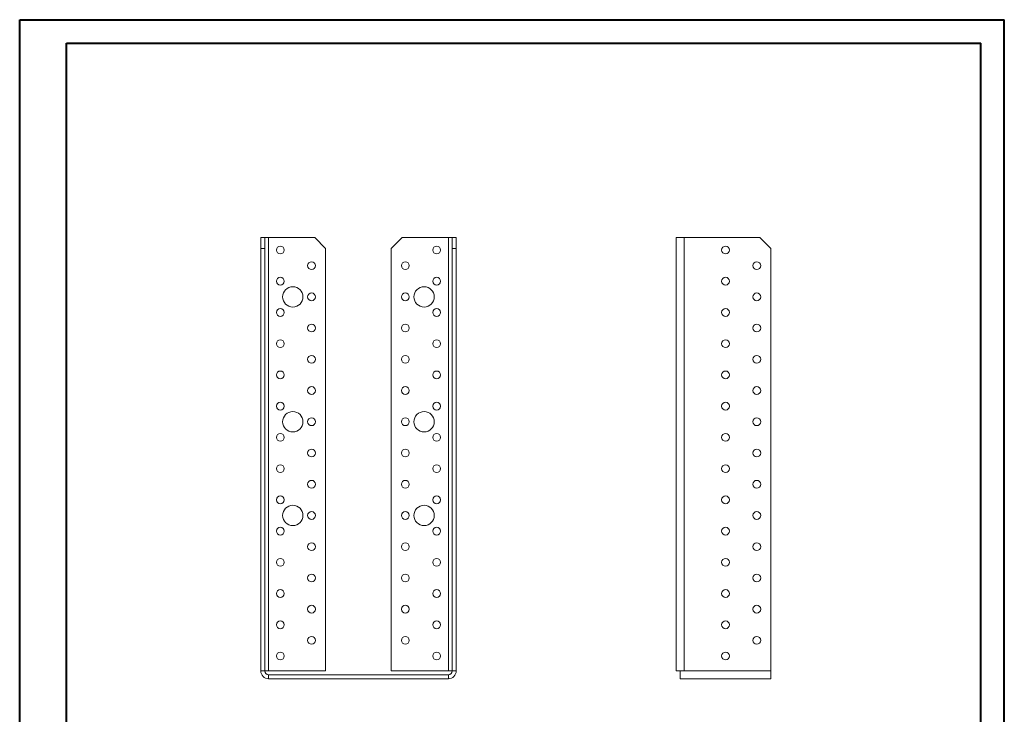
# Model space of a CAD drawing. Header units: millimetres. Extents: x 0 to 210, y 0 to 297.
# Tile 3 of 3: x 0 to 210, y 149 to 297. Entities that reach past the tile are written whole.
import ezdxf

# ---------------------------------------------------------------- set-up
doc = ezdxf.new("R2010")
doc.units = ezdxf.units.MM

msp = doc.modelspace()

# ---------------------------------------------------------------- linework, layer by layer
at = {"color": 7, "linetype": 'Continuous', "lineweight": 40}
for p, q in [((0.08, 0.21), (0.08, 297.21)), ((0.08, 297.21), (210.08, 297.21)), ((210.08, 0.21), (210.08, 297.21)), ((210.08, 292.21), (210.08, 297.21)), ((10.08, 292.21), (205.08, 292.21)), ((10.08, 5.21), (10.08, 292.21)), ((205.08, 5.21), (205.08, 292.21))]:
    msp.add_line(p, q, dxfattribs=at)
at = {"color": 7, "linetype": 'Continuous', "lineweight": 15}
for p, q in [((51.5, 250.72), (52.33, 250.72)), ((51.5, 248.39), (51.5, 250.72)), ((52.33, 250.72), (52.33, 248.39)), ((53.17, 250.72), (52.33, 250.72)), ((53.17, 158.22), (53.17, 250.72)), ((53.17, 250.72), (63, 250.72)), ((65.33, 248.39), (63, 250.72)), ((81.67, 250.72), (79.33, 248.39)), ((81.67, 250.72), (91.5, 250.72)), ((91.5, 250.72), (91.5, 158.22)), ((92.33, 250.72), (91.5, 250.72)), ((92.33, 248.39), (92.33, 250.72)), ((92.33, 250.72), (93.17, 250.72)), ((93.17, 250.72), (93.17, 248.39)), ((140.12, 250.72), (140.12, 158.22)), ((140.12, 250.72), (141.79, 250.72)), ((141.79, 250.72), (141.79, 158.22)), ((157.95, 250.72), (141.79, 250.72)), ((160.29, 248.39), (157.95, 250.72)), ((52.33, 248.39), (51.5, 248.39)), ((51.5, 158.22), (51.5, 248.39)), ((52.33, 158.22), (52.33, 248.39)), ((65.33, 248.39), (65.33, 158.22)), ((79.33, 158.22), (79.33, 248.39)), ((92.33, 158.22), (92.33, 248.39)), ((93.17, 248.39), (92.33, 248.39)), ((93.17, 158.22), (93.17, 248.39)), ((160.29, 158.22), (160.29, 248.39)), ((52.33, 158.22), (51.5, 158.22)), ((52.33, 158.22), (53.17, 158.22)), ((65.33, 158.22), (53.17, 158.22)), ((91.5, 158.22), (79.33, 158.22)), ((91.5, 158.22), (92.33, 158.22)), ((92.33, 158.22), (93.17, 158.22)), ((140.95, 158.22), (140.12, 158.22)), ((140.95, 156.55), (140.95, 158.22)), ((140.95, 158.22), (141.79, 158.22)), ((160.29, 158.22), (141.79, 158.22)), ((160.29, 158.22), (160.29, 156.55)), ((53.17, 157.39), (53.17, 156.55)), ((53.17, 157.39), (91.5, 157.39)), ((53.17, 156.55), (91.5, 156.55)), ((91.5, 157.39), (91.5, 156.55)), ((160.29, 156.55), (140.95, 156.55))]:
    msp.add_line(p, q, dxfattribs=at)
for centre, radius in [((55.67, 248.05), 0.833), ((89, 248.05), 0.833), ((150.62, 248.05), 0.833), ((62.33, 244.72), 0.833), ((82.33, 244.72), 0.833), ((157.29, 244.72), 0.833), ((55.67, 241.39), 0.833), ((89, 241.39), 0.833), ((150.62, 241.39), 0.833), ((58.33, 238.05), 2.17), ((86.33, 238.05), 2.17), ((62.33, 238.05), 0.833), ((82.33, 238.05), 0.833), ((157.29, 238.05), 0.833), ((55.67, 234.72), 0.833), ((89, 234.72), 0.833), ((150.62, 234.72), 0.833), ((62.33, 231.39), 0.833), ((82.33, 231.39), 0.833), ((157.29, 231.39), 0.833), ((55.67, 228.05), 0.833), ((89, 228.05), 0.833), ((150.62, 228.05), 0.833), ((62.33, 224.72), 0.833), ((82.33, 224.72), 0.833), ((157.29, 224.72), 0.833), ((55.67, 221.39), 0.833), ((89, 221.39), 0.833), ((150.62, 221.39), 0.833), ((62.33, 218.05), 0.833), ((82.33, 218.05), 0.833), ((157.29, 218.05), 0.833), ((55.67, 214.72), 0.833), ((89, 214.72), 0.833), ((150.62, 214.72), 0.833), ((58.33, 211.39), 2.17), ((62.33, 211.39), 0.833), ((82.33, 211.39), 0.833), ((86.33, 211.39), 2.17), ((157.29, 211.39), 0.833), ((55.67, 208.05), 0.833), ((89, 208.05), 0.833), ((150.62, 208.05), 0.833), ((62.33, 204.72), 0.833), ((82.33, 204.72), 0.833), ((157.29, 204.72), 0.833), ((55.67, 201.39), 0.833), ((89, 201.39), 0.833), ((150.62, 201.39), 0.833), ((62.33, 198.05), 0.833), ((82.33, 198.05), 0.833), ((157.29, 198.05), 0.833), ((55.67, 194.72), 0.833), ((89, 194.72), 0.833), ((150.62, 194.72), 0.833), ((58.33, 191.39), 2.17), ((86.33, 191.39), 2.17), ((62.33, 191.39), 0.833), ((82.33, 191.39), 0.833), ((157.29, 191.39), 0.833), ((55.67, 188.05), 0.833), ((89, 188.05), 0.833), ((150.62, 188.05), 0.833), ((62.33, 184.72), 0.833), ((82.33, 184.72), 0.833), ((157.29, 184.72), 0.833), ((55.67, 181.39), 0.833), ((89, 181.39), 0.833), ((150.62, 181.39), 0.833), ((62.33, 178.05), 0.833), ((82.33, 178.05), 0.833), ((157.29, 178.05), 0.833), ((55.67, 174.72), 0.833), ((89, 174.72), 0.833), ((150.62, 174.72), 0.833), ((62.33, 171.39), 0.833), ((82.33, 171.39), 0.833), ((157.29, 171.39), 0.833), ((55.67, 168.05), 0.833), ((89, 168.05), 0.833), ((150.62, 168.05), 0.833), ((62.33, 164.72), 0.833), ((82.33, 164.72), 0.833), ((157.29, 164.72), 0.833), ((55.67, 161.39), 0.833), ((89, 161.39), 0.833), ((150.62, 161.39), 0.833)]:
    msp.add_circle(centre, radius, dxfattribs=at)
for centre, radius, start, end in [((53.17, 158.22), 1.67, 180, 270), ((53.17, 158.22), 0.833, 180, 270), ((91.5, 158.22), 1.67, 270, 0), ((91.5, 158.22), 0.833, 270, 0)]:
    msp.add_arc(centre, radius, start, end, dxfattribs=at)

doc.saveas('drawing.dxf')
